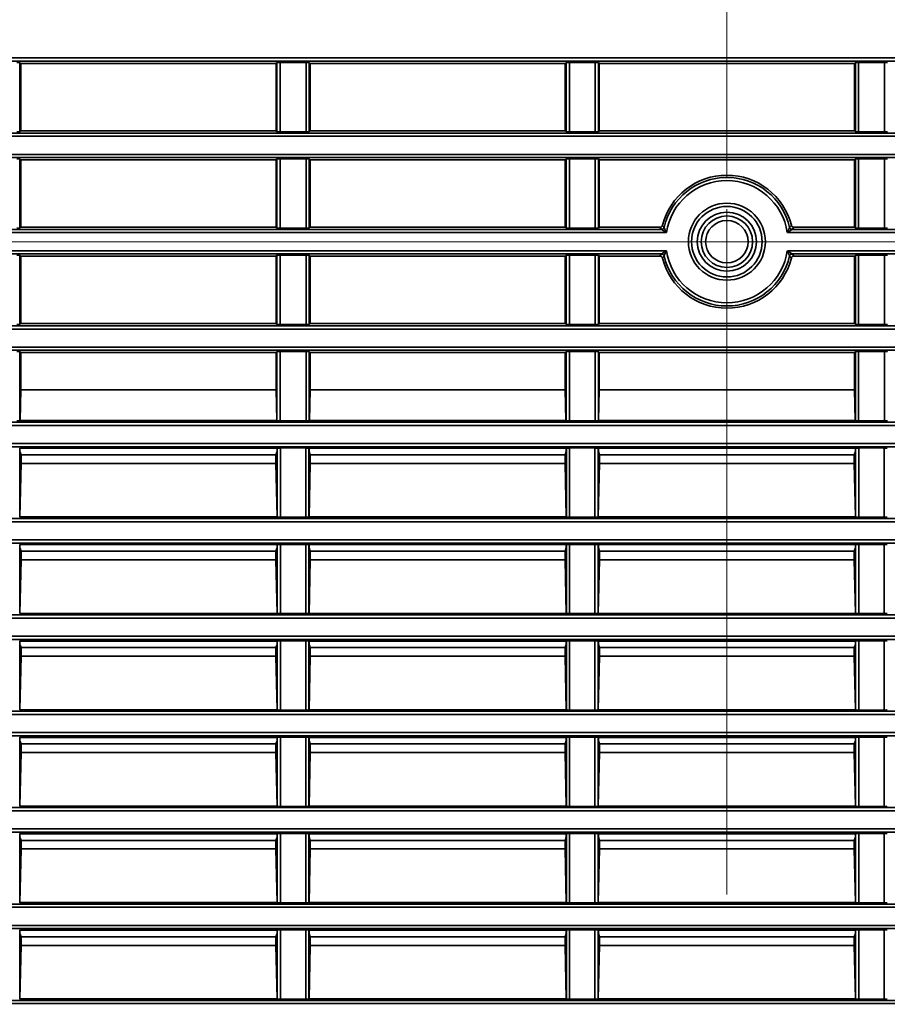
# Model space of a CAD drawing. Header units: millimetres. Extents: x 0 to 1118, y 0 to 864.
# Tile 221 of 250: x 976 to 993, y 482 to 501. Entities that reach past the tile are written whole.
import ezdxf

# ---------------------------------------------------------------- set-up
doc = ezdxf.new("R2010")
doc.units = ezdxf.units.MM
doc.linetypes.add('CENTERX2', pattern=[20.32, 12.7, -2.54, 2.54, -2.54])
doc.styles.add('SLDTEXTSTYLE0', font='TXT', dxfattribs={"width": 0.605})
doc.dimstyles.new('SLDDIMSTYLE3', dxfattribs={"dimtxt": 4.233333, "dimasz": 4.572, "dimexe": 0, "dimexo": 0.0625, "dimgap": 1.058333, "dimtad": 0, "dimtih": 1, "dimtoh": 1, "dimdec": 1, "dimlfac": 4, "dimrnd": 1e-09, "dimzin": 4, "dimdsep": 46, "dimtxsty": 'SLDTEXTSTYLE0', "dimsah": 1, "dimcen": 0.09, "dimadec": 0, "dimazin": 1, "dimtfac": 1, "dimtofl": 0, "dimtmove": 0, "dimatfit": 3, "dimfxl": 1, "dimfrac": 2, "dimtolj": 1, "dimtzin": 12, "dimarcsym": 0})

# ---------------------------------------------------------------- blocks, each defined once
blk = doc.blocks.new('_D_21')
at = {"color": 7, "linetype": 'Continuous', "lineweight": 0}
for p, q in [((934.937, 497.024), (1079.54, 497.024)), ((1077.94, 497.024), (1077.94, 476.868)), ((1085.54, 475.898), (1084.084, 475.898)), ((1084.084, 475.898), (1084.084, 469.401)), ((1093.624, 475.898), (1095.079, 475.898)), ((1095.079, 475.898), (1095.079, 469.401)), ((1084.084, 469.401), (1085.54, 469.401)), ((1095.079, 469.401), (1093.624, 469.401)), ((1077.94, 448.274), (1077.94, 468.431)), ((934.937, 448.274), (1079.54, 448.274))]:
    blk.add_line(p, q, dxfattribs=at)
at = {"color": 7, "linetype": 'Continuous', "lineweight": 18}
for points in [[(1077.94, 497.024), (1077.178, 492.452), (1078.702, 492.452)], [(1077.94, 448.274), (1078.702, 452.846), (1077.178, 452.846)]]:
    blk.add_solid(points, dxfattribs=at)
at = {"color": 7, "linetype": 'Continuous', "lineweight": 18, "char_height": 4.2333, "attachment_point": 1, "style": 'SLDTEXTSTYLE0'}
for s, insert in [('3X', (1059.346, 474.858)), ('195.0', (1068.077, 474.858)), ('7.7', (1085.54, 474.858))]:
    blk.add_mtext(s, dxfattribs=dict(at, insert=insert))
blk = doc.blocks.new('_D_27')
at = {"color": 7, "linetype": 'Continuous', "lineweight": 0}
for p, q in [((969.061, 520.499), (967.606, 520.499)), ((967.606, 520.499), (967.606, 514.002)), ((977.146, 520.499), (978.601, 520.499)), ((978.601, 520.499), (978.601, 514.002)), ((933.337, 498.624), (933.337, 518.851)), ((989.587, 498.624), (989.587, 518.851)), ((933.337, 517.25), (941.899, 517.25)), ((989.587, 517.25), (981.025, 517.25)), ((967.606, 514.002), (969.061, 514.002)), ((978.601, 514.002), (977.146, 514.002))]:
    blk.add_line(p, q, dxfattribs=at)
at = {"color": 7, "linetype": 'Continuous', "lineweight": 18}
for points in [[(933.337, 517.25), (937.909, 516.488), (937.909, 518.012)], [(989.587, 517.25), (985.015, 518.012), (985.015, 516.488)]]:
    blk.add_solid(points, dxfattribs=at)
at = {"color": 7, "linetype": 'Continuous', "lineweight": 18, "char_height": 4.2333, "attachment_point": 1, "style": 'SLDTEXTSTYLE0'}
for s, insert in [('2X', (942.868, 519.459)), ('225.0', (951.599, 519.459)), ('8.9', (969.061, 519.459))]:
    blk.add_mtext(s, dxfattribs=dict(at, insert=insert))
blk = doc.blocks.new('_D_28')
at = {"color": 7, "linetype": 'Continuous', "lineweight": 0}
for p, q in [((1025.311, 520.499), (1023.856, 520.499)), ((1023.856, 520.499), (1023.856, 514.002)), ((1033.396, 520.499), (1034.851, 520.499)), ((1034.851, 520.499), (1034.851, 514.002)), ((989.587, 498.624), (989.587, 518.851)), ((1045.837, 498.624), (1045.837, 518.851)), ((989.587, 517.25), (998.149, 517.25)), ((1045.837, 517.25), (1037.275, 517.25)), ((1023.856, 514.002), (1025.311, 514.002)), ((1034.851, 514.002), (1033.396, 514.002))]:
    blk.add_line(p, q, dxfattribs=at)
at = {"color": 7, "linetype": 'Continuous', "lineweight": 18}
for points in [[(989.587, 517.25), (994.159, 516.488), (994.159, 518.012)], [(1045.837, 517.25), (1041.265, 518.012), (1041.265, 516.488)]]:
    blk.add_solid(points, dxfattribs=at)
at = {"color": 7, "linetype": 'Continuous', "lineweight": 18, "char_height": 4.2333, "attachment_point": 1, "style": 'SLDTEXTSTYLE0'}
for s, insert in [('2X', (999.118, 519.459)), ('225.0', (1007.849, 519.459)), ('8.9', (1025.311, 519.459))]:
    blk.add_mtext(s, dxfattribs=dict(at, insert=insert))
blk = doc.blocks.new('SW_CENTERMARKSYMBOL_13')
at = {"color": 0, "linetype": 'Continuous', "lineweight": 18}
for p, q in [((0, 1.27), (0, 1.886)), ((0, 0), (0, 0.635)), ((-1.27, 0), (-1.886, 0)), ((0, 0), (-0.635, 0)), ((0, 0), (0, -0.635)), ((0, 0), (0.635, 0)), ((1.27, 0), (1.886, 0)), ((0, -1.27), (0, -1.886))]:
    blk.add_line(p, q, dxfattribs=at)

msp = doc.modelspace()

# ---------------------------------------------------------------- linework, layer by layer
at = {"color": 7, "linetype": 'Continuous', "lineweight": 35}
for p, q in [((930.212, 500.598), (1048.962, 500.598)), ((1048.962, 500.536), (930.212, 500.536)), ((975.838, 500.509), (975.854, 500.493)), ((975.838, 500.509), (975.838, 499.164)), ((980.82, 500.493), (975.854, 500.493)), ((975.854, 500.493), (975.854, 499.18)), ((980.82, 500.493), (980.836, 500.509)), ((980.82, 499.18), (980.82, 500.493)), ((980.836, 499.164), (980.836, 500.509)), ((980.898, 500.511), (981.401, 500.511)), ((980.898, 500.511), (980.898, 499.163)), ((981.401, 499.163), (981.401, 500.511)), ((981.463, 500.509), (981.479, 500.493)), ((981.463, 500.509), (981.463, 499.164)), ((986.445, 500.493), (981.479, 500.493)), ((981.479, 500.493), (981.479, 499.18)), ((986.445, 500.493), (986.461, 500.509)), ((986.445, 499.18), (986.445, 500.493)), ((986.461, 499.164), (986.461, 500.509)), ((986.523, 500.511), (987.026, 500.511)), ((986.523, 500.511), (986.523, 499.163)), ((987.026, 499.163), (987.026, 500.511)), ((987.088, 500.509), (987.104, 500.493)), ((987.088, 500.509), (987.088, 499.164)), ((992.07, 500.493), (987.104, 500.493)), ((987.104, 500.493), (987.104, 499.18)), ((992.07, 500.493), (992.086, 500.509)), ((992.07, 499.18), (992.07, 500.493)), ((992.086, 499.164), (992.086, 500.509)), ((992.148, 500.511), (992.651, 500.511)), ((992.148, 500.511), (992.148, 499.163)), ((992.651, 499.163), (992.651, 500.511)), ((975.607, 499.138), (1003.567, 499.138)), ((1003.567, 499.075), (975.607, 499.075)), ((975.854, 499.18), (975.838, 499.164)), ((980.82, 499.18), (975.854, 499.18)), ((980.836, 499.164), (980.82, 499.18)), ((981.401, 499.163), (980.898, 499.163)), ((981.479, 499.18), (981.463, 499.164)), ((986.445, 499.18), (981.479, 499.18)), ((986.461, 499.164), (986.445, 499.18)), ((987.026, 499.163), (986.523, 499.163)), ((987.104, 499.18), (987.088, 499.164)), ((992.07, 499.18), (987.104, 499.18)), ((992.086, 499.164), (992.07, 499.18)), ((992.651, 499.163), (992.148, 499.163)), ((975.607, 498.723), (1003.567, 498.723)), ((1003.567, 498.661), (975.607, 498.661)), ((975.838, 498.634), (975.854, 498.618)), ((975.838, 498.634), (975.838, 497.289)), ((980.82, 498.618), (980.836, 498.634)), ((980.836, 497.289), (980.836, 498.634)), ((980.898, 498.636), (981.401, 498.636)), ((980.898, 498.636), (980.898, 497.288)), ((981.401, 497.288), (981.401, 498.636)), ((981.463, 498.634), (981.479, 498.618)), ((981.463, 498.634), (981.463, 497.289)), ((986.445, 498.618), (986.461, 498.634)), ((986.461, 497.289), (986.461, 498.634)), ((986.523, 498.636), (987.026, 498.636)), ((986.523, 498.636), (986.523, 497.288)), ((987.026, 497.288), (987.026, 498.636)), ((987.088, 498.634), (987.104, 498.618)), ((987.088, 498.634), (987.088, 497.289)), ((992.07, 498.618), (992.086, 498.634)), ((992.086, 497.289), (992.086, 498.634)), ((992.148, 498.636), (992.651, 498.636)), ((992.148, 498.636), (992.148, 497.288)), ((992.651, 497.288), (992.651, 498.636)), ((980.82, 498.618), (975.854, 498.618)), ((975.854, 498.618), (975.854, 497.305)), ((980.82, 497.305), (980.82, 498.618)), ((986.445, 498.618), (981.479, 498.618)), ((981.479, 498.618), (981.479, 497.305)), ((986.445, 497.305), (986.445, 498.618)), ((992.07, 498.618), (987.104, 498.618)), ((987.104, 498.618), (987.104, 497.305)), ((992.07, 497.305), (992.07, 498.618)), ((975.854, 497.305), (975.838, 497.289)), ((980.82, 497.305), (975.854, 497.305)), ((980.836, 497.289), (980.82, 497.305)), ((981.401, 497.288), (980.898, 497.288)), ((981.479, 497.305), (981.463, 497.289)), ((986.445, 497.305), (981.479, 497.305)), ((986.461, 497.289), (986.445, 497.305)), ((987.026, 497.288), (986.523, 497.288)), ((987.104, 497.305), (987.088, 497.289)), ((988.285, 497.305), (987.104, 497.305)), ((988.318, 497.263), (988.285, 497.305)), ((990.889, 497.305), (990.856, 497.263)), ((992.07, 497.305), (990.889, 497.305)), ((992.086, 497.289), (992.07, 497.305)), ((992.651, 497.288), (992.148, 497.288)), ((988.412, 497.2), (934.513, 497.2)), ((934.606, 497.263), (988.318, 497.263)), ((1044.662, 497.2), (990.763, 497.2)), ((990.856, 497.263), (1044.568, 497.263)), ((934.513, 496.848), (988.412, 496.848)), ((988.318, 496.786), (934.606, 496.786)), ((975.838, 496.759), (975.854, 496.743)), ((975.838, 496.759), (975.838, 495.414)), ((980.82, 496.743), (975.854, 496.743)), ((975.854, 496.743), (975.854, 495.43)), ((980.82, 496.743), (980.836, 496.759)), ((980.82, 495.43), (980.82, 496.743)), ((980.836, 495.414), (980.836, 496.759)), ((980.898, 496.761), (981.401, 496.761)), ((980.898, 496.761), (980.898, 495.413)), ((981.401, 495.413), (981.401, 496.761)), ((981.463, 496.759), (981.479, 496.743)), ((981.463, 496.759), (981.463, 495.414)), ((986.445, 496.743), (981.479, 496.743)), ((981.479, 496.743), (981.479, 495.43)), ((986.445, 496.743), (986.461, 496.759)), ((986.445, 495.43), (986.445, 496.743)), ((986.461, 495.414), (986.461, 496.759)), ((986.523, 496.761), (987.026, 496.761)), ((986.523, 496.761), (986.523, 495.413)), ((987.026, 495.413), (987.026, 496.761)), ((987.088, 496.759), (987.104, 496.743)), ((987.088, 496.759), (987.088, 495.414)), ((988.285, 496.743), (987.104, 496.743)), ((987.104, 496.743), (987.104, 495.43)), ((988.285, 496.743), (988.318, 496.786)), ((990.763, 496.848), (1044.662, 496.848)), ((1044.568, 496.786), (990.856, 496.786)), ((990.856, 496.786), (990.889, 496.743)), ((992.07, 496.743), (990.889, 496.743)), ((992.07, 496.743), (992.086, 496.759)), ((992.07, 495.43), (992.07, 496.743)), ((992.086, 495.414), (992.086, 496.759)), ((992.148, 496.761), (992.651, 496.761)), ((992.148, 496.761), (992.148, 495.413)), ((992.651, 495.413), (992.651, 496.761)), ((930.212, 495.388), (1048.962, 495.388)), ((975.854, 495.43), (975.838, 495.414)), ((980.82, 495.43), (975.854, 495.43)), ((980.836, 495.414), (980.82, 495.43)), ((981.401, 495.413), (980.898, 495.413)), ((981.479, 495.43), (981.463, 495.414)), ((986.445, 495.43), (981.479, 495.43)), ((986.461, 495.414), (986.445, 495.43)), ((987.026, 495.413), (986.523, 495.413)), ((987.104, 495.43), (987.088, 495.414)), ((992.07, 495.43), (987.104, 495.43)), ((992.086, 495.414), (992.07, 495.43)), ((992.651, 495.413), (992.148, 495.413)), ((1048.962, 495.325), (930.212, 495.325)), ((945.687, 494.973), (1048.962, 494.973)), ((1048.962, 494.911), (945.687, 494.911)), ((975.838, 494.884), (975.854, 494.868)), ((975.838, 494.884), (975.838, 493.539)), ((975.854, 494.868), (980.82, 494.868)), ((975.854, 494.141), (975.854, 494.868)), ((980.82, 494.868), (980.836, 494.884)), ((980.82, 494.868), (980.82, 494.141)), ((980.836, 493.539), (980.836, 494.884)), ((980.898, 494.886), (981.401, 494.886)), ((980.898, 494.886), (980.898, 493.538)), ((981.401, 493.538), (981.401, 494.886)), ((981.463, 494.884), (981.479, 494.868)), ((981.463, 494.884), (981.463, 493.539)), ((981.479, 494.868), (986.445, 494.868)), ((981.479, 494.141), (981.479, 494.868)), ((986.445, 494.868), (986.461, 494.884)), ((986.445, 494.868), (986.445, 494.141)), ((986.461, 493.539), (986.461, 494.884)), ((986.523, 494.886), (987.026, 494.886)), ((986.523, 494.886), (986.523, 493.538)), ((987.026, 493.538), (987.026, 494.886)), ((987.088, 494.884), (987.104, 494.868)), ((987.088, 494.884), (987.088, 493.539)), ((987.104, 494.868), (992.07, 494.868)), ((987.104, 494.141), (987.104, 494.868)), ((992.07, 494.868), (992.086, 494.884)), ((992.07, 494.868), (992.07, 494.141)), ((992.086, 493.539), (992.086, 494.884)), ((992.148, 494.886), (992.651, 494.886)), ((992.148, 494.886), (992.148, 493.538)), ((992.651, 493.538), (992.651, 494.886)), ((975.854, 494.141), (975.842, 493.543)), ((975.854, 494.141), (980.82, 494.141)), ((980.832, 493.543), (980.82, 494.141)), ((981.479, 494.141), (981.467, 493.543)), ((981.479, 494.141), (986.445, 494.141)), ((986.457, 493.543), (986.445, 494.141)), ((987.104, 494.141), (987.092, 493.543)), ((987.104, 494.141), (992.07, 494.141)), ((992.082, 493.543), (992.07, 494.141)), ((945.687, 493.513), (1048.962, 493.513)), ((975.842, 493.543), (975.838, 493.539)), ((980.832, 493.543), (975.842, 493.543)), ((980.836, 493.539), (980.832, 493.543)), ((981.401, 493.538), (980.898, 493.538)), ((981.467, 493.543), (981.463, 493.539)), ((986.457, 493.543), (981.467, 493.543)), ((986.461, 493.539), (986.457, 493.543)), ((987.026, 493.538), (986.523, 493.538)), ((987.092, 493.543), (987.088, 493.539)), ((992.082, 493.543), (987.092, 493.543)), ((992.086, 493.539), (992.082, 493.543)), ((992.651, 493.538), (992.148, 493.538)), ((1048.962, 493.45), (945.687, 493.45)), ((967.437, 493.098), (1048.962, 493.098)), ((1048.962, 493.036), (967.437, 493.036)), ((975.832, 493.009), (975.837, 493.005)), ((975.832, 493.009), (975.832, 491.664)), ((980.837, 493.005), (975.837, 493.005)), ((975.837, 492.953), (975.837, 493.005)), ((975.837, 492.94), (975.837, 492.953)), ((975.858, 492.877), (975.837, 492.94)), ((980.816, 492.877), (980.837, 492.94)), ((980.837, 493.005), (980.842, 493.009)), ((980.837, 493.005), (980.837, 492.953)), ((980.837, 492.953), (980.837, 492.94)), ((980.842, 491.664), (980.842, 493.009)), ((980.904, 493.011), (981.395, 493.011)), ((980.904, 493.011), (980.904, 491.663)), ((981.395, 491.663), (981.395, 493.011)), ((981.457, 493.009), (981.462, 493.005)), ((981.457, 493.009), (981.457, 491.664)), ((986.462, 493.005), (981.462, 493.005)), ((981.462, 492.953), (981.462, 493.005)), ((981.462, 492.94), (981.462, 492.953)), ((981.483, 492.877), (981.462, 492.94)), ((986.441, 492.877), (986.462, 492.94)), ((986.462, 493.005), (986.467, 493.009)), ((986.462, 493.005), (986.462, 492.953)), ((986.462, 492.953), (986.462, 492.94)), ((986.467, 491.664), (986.467, 493.009)), ((986.529, 493.011), (987.02, 493.011)), ((986.529, 493.011), (986.529, 491.663)), ((987.02, 491.663), (987.02, 493.011)), ((987.082, 493.009), (987.087, 493.005)), ((987.082, 493.009), (987.082, 491.664)), ((992.087, 493.005), (987.087, 493.005)), ((987.087, 492.953), (987.087, 493.005)), ((987.087, 492.94), (987.087, 492.953)), ((987.108, 492.877), (987.087, 492.94)), ((992.066, 492.877), (992.087, 492.94)), ((992.087, 493.005), (992.092, 493.009)), ((992.087, 493.005), (992.087, 492.953)), ((992.087, 492.953), (992.087, 492.94)), ((992.092, 491.664), (992.092, 493.009)), ((992.154, 493.011), (992.645, 493.011)), ((992.154, 493.011), (992.154, 491.663)), ((992.645, 491.663), (992.645, 493.011)), ((975.858, 492.709), (975.836, 491.668)), ((975.858, 492.877), (975.858, 492.709)), ((980.816, 492.877), (975.858, 492.877)), ((980.816, 492.709), (975.858, 492.709)), ((980.816, 492.709), (980.816, 492.877)), ((980.838, 491.668), (980.816, 492.709)), ((981.483, 492.709), (981.461, 491.668)), ((981.483, 492.877), (981.483, 492.709)), ((986.441, 492.877), (981.483, 492.877)), ((986.441, 492.709), (981.483, 492.709)), ((986.441, 492.709), (986.441, 492.877)), ((986.463, 491.668), (986.441, 492.709)), ((987.108, 492.709), (987.086, 491.668)), ((987.108, 492.877), (987.108, 492.709)), ((992.066, 492.877), (987.108, 492.877)), ((992.066, 492.709), (987.108, 492.709)), ((992.066, 492.709), (992.066, 492.877)), ((992.088, 491.668), (992.066, 492.709)), ((967.437, 491.638), (1048.962, 491.638)), ((1048.962, 491.575), (967.437, 491.575)), ((975.836, 491.668), (975.832, 491.664)), ((980.838, 491.668), (975.836, 491.668)), ((980.842, 491.664), (980.838, 491.668)), ((981.395, 491.663), (980.904, 491.663)), ((981.461, 491.668), (981.457, 491.664)), ((986.463, 491.668), (981.461, 491.668)), ((986.467, 491.664), (986.463, 491.668)), ((987.02, 491.663), (986.529, 491.663)), ((987.086, 491.668), (987.082, 491.664)), ((992.088, 491.668), (987.086, 491.668)), ((992.092, 491.664), (992.088, 491.668)), ((992.645, 491.663), (992.154, 491.663)), ((967.249, 491.223), (1048.962, 491.223)), ((1048.962, 491.161), (967.249, 491.161)), ((975.832, 491.134), (975.837, 491.13)), ((975.832, 491.134), (975.832, 489.789)), ((980.837, 491.13), (975.837, 491.13)), ((975.837, 491.078), (975.837, 491.13)), ((975.837, 491.065), (975.837, 491.078)), ((975.858, 491.002), (975.837, 491.065)), ((975.858, 491.002), (975.858, 490.834)), ((980.816, 491.002), (975.858, 491.002)), ((980.816, 491.002), (980.837, 491.065)), ((980.816, 490.834), (980.816, 491.002)), ((980.837, 491.13), (980.842, 491.134)), ((980.837, 491.13), (980.837, 491.078)), ((980.837, 491.078), (980.837, 491.065)), ((980.842, 489.789), (980.842, 491.134)), ((980.904, 491.136), (981.395, 491.136)), ((980.904, 491.136), (980.904, 489.788)), ((981.395, 489.788), (981.395, 491.136)), ((981.457, 491.134), (981.462, 491.13)), ((981.457, 491.134), (981.457, 489.789)), ((986.462, 491.13), (981.462, 491.13)), ((981.462, 491.078), (981.462, 491.13)), ((981.462, 491.065), (981.462, 491.078)), ((981.483, 491.002), (981.462, 491.065)), ((981.483, 491.002), (981.483, 490.834)), ((986.441, 491.002), (981.483, 491.002)), ((986.441, 491.002), (986.462, 491.065)), ((986.441, 490.834), (986.441, 491.002)), ((986.462, 491.13), (986.467, 491.134)), ((986.462, 491.13), (986.462, 491.078)), ((986.462, 491.078), (986.462, 491.065)), ((986.467, 489.789), (986.467, 491.134)), ((986.529, 491.136), (987.02, 491.136)), ((986.529, 491.136), (986.529, 489.788)), ((987.02, 489.788), (987.02, 491.136)), ((987.082, 491.134), (987.087, 491.13)), ((987.082, 491.134), (987.082, 489.789)), ((992.087, 491.13), (987.087, 491.13)), ((987.087, 491.078), (987.087, 491.13)), ((987.087, 491.065), (987.087, 491.078)), ((987.108, 491.002), (987.087, 491.065)), ((987.108, 491.002), (987.108, 490.834)), ((992.066, 491.002), (987.108, 491.002)), ((992.066, 491.002), (992.087, 491.065)), ((992.066, 490.834), (992.066, 491.002)), ((992.087, 491.13), (992.092, 491.134)), ((992.087, 491.13), (992.087, 491.078)), ((992.087, 491.078), (992.087, 491.065)), ((992.092, 489.789), (992.092, 491.134)), ((992.154, 491.136), (992.645, 491.136)), ((992.154, 491.136), (992.154, 489.788)), ((992.645, 489.788), (992.645, 491.136)), ((975.858, 490.834), (975.836, 489.793)), ((980.816, 490.834), (975.858, 490.834)), ((980.838, 489.793), (980.816, 490.834)), ((981.483, 490.834), (981.461, 489.793)), ((986.441, 490.834), (981.483, 490.834)), ((986.463, 489.793), (986.441, 490.834)), ((987.108, 490.834), (987.086, 489.793)), ((992.066, 490.834), (987.108, 490.834)), ((992.088, 489.793), (992.066, 490.834)), ((945.687, 489.763), (1048.962, 489.763)), ((1048.962, 489.7), (945.687, 489.7)), ((975.836, 489.793), (975.832, 489.789)), ((980.838, 489.793), (975.836, 489.793)), ((980.842, 489.789), (980.838, 489.793)), ((981.395, 489.788), (980.904, 489.788)), ((981.461, 489.793), (981.457, 489.789)), ((986.463, 489.793), (981.461, 489.793)), ((986.467, 489.789), (986.463, 489.793)), ((987.02, 489.788), (986.529, 489.788)), ((987.086, 489.793), (987.082, 489.789)), ((992.088, 489.793), (987.086, 489.793)), ((992.092, 489.789), (992.088, 489.793)), ((992.645, 489.788), (992.154, 489.788)), ((930.212, 489.348), (1048.962, 489.348)), ((1048.962, 489.286), (930.212, 489.286)), ((975.832, 489.259), (975.837, 489.255)), ((975.832, 489.259), (975.832, 487.914)), ((980.837, 489.255), (975.837, 489.255)), ((975.837, 489.203), (975.837, 489.255)), ((980.837, 489.255), (980.842, 489.259)), ((980.837, 489.255), (980.837, 489.203)), ((980.842, 487.914), (980.842, 489.259)), ((980.904, 489.261), (981.395, 489.261)), ((980.904, 489.261), (980.904, 487.913)), ((981.395, 487.913), (981.395, 489.261)), ((981.457, 489.259), (981.462, 489.255)), ((981.457, 489.259), (981.457, 487.914)), ((986.462, 489.255), (981.462, 489.255)), ((981.462, 489.203), (981.462, 489.255)), ((986.462, 489.255), (986.467, 489.259)), ((986.462, 489.255), (986.462, 489.203)), ((986.467, 487.914), (986.467, 489.259)), ((986.529, 489.261), (987.02, 489.261)), ((986.529, 489.261), (986.529, 487.913)), ((987.02, 487.913), (987.02, 489.261)), ((987.082, 489.259), (987.087, 489.255)), ((987.082, 489.259), (987.082, 487.914)), ((992.087, 489.255), (987.087, 489.255)), ((987.087, 489.203), (987.087, 489.255)), ((992.087, 489.255), (992.092, 489.259)), ((992.087, 489.255), (992.087, 489.203)), ((992.092, 487.914), (992.092, 489.259)), ((992.154, 489.261), (992.645, 489.261)), ((992.154, 489.261), (992.154, 487.913)), ((992.645, 487.913), (992.645, 489.261)), ((975.837, 489.19), (975.837, 489.203)), ((975.858, 489.127), (975.837, 489.19)), ((975.858, 489.127), (975.858, 488.959)), ((980.816, 489.127), (975.858, 489.127)), ((980.816, 489.127), (980.837, 489.19)), ((980.816, 488.959), (980.816, 489.127)), ((980.837, 489.203), (980.837, 489.19)), ((981.462, 489.19), (981.462, 489.203)), ((981.483, 489.127), (981.462, 489.19)), ((981.483, 489.127), (981.483, 488.959)), ((986.441, 489.127), (981.483, 489.127)), ((986.441, 489.127), (986.462, 489.19)), ((986.441, 488.959), (986.441, 489.127)), ((986.462, 489.203), (986.462, 489.19)), ((987.087, 489.19), (987.087, 489.203)), ((987.108, 489.127), (987.087, 489.19)), ((987.108, 489.127), (987.108, 488.959)), ((992.066, 489.127), (987.108, 489.127)), ((992.066, 489.127), (992.087, 489.19)), ((992.066, 488.959), (992.066, 489.127)), ((992.087, 489.203), (992.087, 489.19)), ((975.858, 488.959), (975.836, 487.918)), ((980.816, 488.959), (975.858, 488.959)), ((980.838, 487.918), (980.816, 488.959)), ((981.483, 488.959), (981.461, 487.918)), ((986.441, 488.959), (981.483, 488.959)), ((986.463, 487.918), (986.441, 488.959)), ((987.108, 488.959), (987.086, 487.918)), ((992.066, 488.959), (987.108, 488.959)), ((992.088, 487.918), (992.066, 488.959)), ((975.836, 487.918), (975.832, 487.914)), ((980.838, 487.918), (975.836, 487.918)), ((980.842, 487.914), (980.838, 487.918)), ((981.395, 487.913), (980.904, 487.913)), ((981.461, 487.918), (981.457, 487.914)), ((986.463, 487.918), (981.461, 487.918)), ((986.467, 487.914), (986.463, 487.918)), ((987.02, 487.913), (986.529, 487.913)), ((987.086, 487.918), (987.082, 487.914)), ((992.088, 487.918), (987.086, 487.918)), ((992.092, 487.914), (992.088, 487.918)), ((992.645, 487.913), (992.154, 487.913)), ((930.212, 487.888), (1048.962, 487.888)), ((1048.962, 487.825), (930.212, 487.825)), ((930.212, 487.473), (1048.962, 487.473)), ((1048.962, 487.411), (930.212, 487.411)), ((975.832, 487.384), (975.837, 487.38)), ((975.832, 487.384), (975.832, 486.039)), ((980.837, 487.38), (975.837, 487.38)), ((975.837, 487.328), (975.837, 487.38)), ((975.837, 487.315), (975.837, 487.328)), ((980.837, 487.38), (980.842, 487.384)), ((980.837, 487.38), (980.837, 487.328)), ((980.837, 487.328), (980.837, 487.315)), ((980.842, 486.039), (980.842, 487.384)), ((980.904, 487.386), (981.395, 487.386)), ((980.904, 487.386), (980.904, 486.038)), ((981.395, 486.038), (981.395, 487.386)), ((981.457, 487.384), (981.462, 487.38)), ((981.457, 487.384), (981.457, 486.039)), ((986.462, 487.38), (981.462, 487.38)), ((981.462, 487.328), (981.462, 487.38)), ((981.462, 487.315), (981.462, 487.328)), ((986.462, 487.38), (986.467, 487.384)), ((986.462, 487.38), (986.462, 487.328)), ((986.462, 487.328), (986.462, 487.315)), ((986.467, 486.039), (986.467, 487.384)), ((986.529, 487.386), (987.02, 487.386)), ((986.529, 487.386), (986.529, 486.038)), ((987.02, 486.038), (987.02, 487.386)), ((987.082, 487.384), (987.087, 487.38)), ((987.082, 487.384), (987.082, 486.039)), ((992.087, 487.38), (987.087, 487.38)), ((987.087, 487.328), (987.087, 487.38)), ((987.087, 487.315), (987.087, 487.328)), ((992.087, 487.38), (992.092, 487.384)), ((992.087, 487.38), (992.087, 487.328)), ((992.087, 487.328), (992.087, 487.315)), ((992.092, 486.039), (992.092, 487.384)), ((992.154, 487.386), (992.645, 487.386)), ((992.154, 487.386), (992.154, 486.038)), ((992.645, 486.038), (992.645, 487.386)), ((975.858, 487.252), (975.837, 487.315)), ((975.858, 487.252), (975.858, 487.084)), ((980.816, 487.252), (975.858, 487.252)), ((980.816, 487.252), (980.837, 487.315)), ((980.816, 487.084), (980.816, 487.252)), ((981.483, 487.252), (981.462, 487.315)), ((981.483, 487.252), (981.483, 487.084)), ((986.441, 487.252), (981.483, 487.252)), ((986.441, 487.252), (986.462, 487.315)), ((986.441, 487.084), (986.441, 487.252)), ((987.108, 487.252), (987.087, 487.315)), ((987.108, 487.252), (987.108, 487.084)), ((992.066, 487.252), (987.108, 487.252)), ((992.066, 487.252), (992.087, 487.315)), ((992.066, 487.084), (992.066, 487.252)), ((975.858, 487.084), (975.836, 486.043)), ((980.816, 487.084), (975.858, 487.084)), ((980.838, 486.043), (980.816, 487.084)), ((981.483, 487.084), (981.461, 486.043)), ((986.441, 487.084), (981.483, 487.084)), ((986.463, 486.043), (986.441, 487.084)), ((987.108, 487.084), (987.086, 486.043)), ((992.066, 487.084), (987.108, 487.084)), ((992.088, 486.043), (992.066, 487.084)), ((930.212, 486.013), (1048.962, 486.013)), ((975.836, 486.043), (975.832, 486.039)), ((980.838, 486.043), (975.836, 486.043)), ((980.842, 486.039), (980.838, 486.043)), ((981.395, 486.038), (980.904, 486.038)), ((981.461, 486.043), (981.457, 486.039)), ((986.463, 486.043), (981.461, 486.043)), ((986.467, 486.039), (986.463, 486.043)), ((987.02, 486.038), (986.529, 486.038)), ((987.086, 486.043), (987.082, 486.039)), ((992.088, 486.043), (987.086, 486.043)), ((992.092, 486.039), (992.088, 486.043)), ((992.645, 486.038), (992.154, 486.038)), ((1048.962, 485.95), (930.212, 485.95)), ((930.212, 485.598), (1048.962, 485.598)), ((1048.962, 485.536), (930.212, 485.536)), ((975.832, 485.509), (975.837, 485.505)), ((975.832, 485.509), (975.832, 484.164)), ((980.837, 485.505), (975.837, 485.505)), ((975.837, 485.453), (975.837, 485.505)), ((975.837, 485.44), (975.837, 485.453)), ((975.858, 485.377), (975.837, 485.44)), ((980.816, 485.377), (980.837, 485.44)), ((980.837, 485.505), (980.842, 485.509)), ((980.837, 485.505), (980.837, 485.453)), ((980.837, 485.453), (980.837, 485.44)), ((980.842, 484.164), (980.842, 485.509)), ((980.904, 485.511), (981.395, 485.511)), ((980.904, 485.511), (980.904, 484.163)), ((981.395, 484.163), (981.395, 485.511)), ((981.457, 485.509), (981.462, 485.505)), ((981.457, 485.509), (981.457, 484.164)), ((986.462, 485.505), (981.462, 485.505)), ((981.462, 485.453), (981.462, 485.505)), ((981.462, 485.44), (981.462, 485.453)), ((981.483, 485.377), (981.462, 485.44)), ((986.441, 485.377), (986.462, 485.44)), ((986.462, 485.505), (986.467, 485.509)), ((986.462, 485.505), (986.462, 485.453)), ((986.462, 485.453), (986.462, 485.44)), ((986.467, 484.164), (986.467, 485.509)), ((986.529, 485.511), (987.02, 485.511)), ((986.529, 485.511), (986.529, 484.163)), ((987.02, 484.163), (987.02, 485.511)), ((987.082, 485.509), (987.087, 485.505)), ((987.082, 485.509), (987.082, 484.164)), ((992.087, 485.505), (987.087, 485.505)), ((987.087, 485.453), (987.087, 485.505)), ((987.087, 485.44), (987.087, 485.453)), ((987.108, 485.377), (987.087, 485.44)), ((992.066, 485.377), (992.087, 485.44)), ((992.087, 485.505), (992.092, 485.509)), ((992.087, 485.505), (992.087, 485.453)), ((992.087, 485.453), (992.087, 485.44)), ((992.092, 484.164), (992.092, 485.509)), ((992.154, 485.511), (992.645, 485.511)), ((992.154, 485.511), (992.154, 484.163)), ((992.645, 484.163), (992.645, 485.511)), ((975.858, 485.377), (975.858, 485.209)), ((980.816, 485.377), (975.858, 485.377)), ((980.816, 485.209), (980.816, 485.377)), ((981.483, 485.377), (981.483, 485.209)), ((986.441, 485.377), (981.483, 485.377)), ((986.441, 485.209), (986.441, 485.377)), ((987.108, 485.377), (987.108, 485.209)), ((992.066, 485.377), (987.108, 485.377)), ((992.066, 485.209), (992.066, 485.377)), ((975.858, 485.209), (975.836, 484.168)), ((980.816, 485.209), (975.858, 485.209)), ((980.838, 484.168), (980.816, 485.209)), ((981.483, 485.209), (981.461, 484.168)), ((986.441, 485.209), (981.483, 485.209)), ((986.463, 484.168), (986.441, 485.209)), ((987.108, 485.209), (987.086, 484.168)), ((992.066, 485.209), (987.108, 485.209)), ((992.088, 484.168), (992.066, 485.209)), ((930.212, 484.138), (1048.962, 484.138)), ((1048.962, 484.075), (930.212, 484.075)), ((975.836, 484.168), (975.832, 484.164)), ((980.838, 484.168), (975.836, 484.168)), ((980.842, 484.164), (980.838, 484.168)), ((981.395, 484.163), (980.904, 484.163)), ((981.461, 484.168), (981.457, 484.164)), ((986.463, 484.168), (981.461, 484.168)), ((986.467, 484.164), (986.463, 484.168)), ((987.02, 484.163), (986.529, 484.163)), ((987.086, 484.168), (987.082, 484.164)), ((992.088, 484.168), (987.086, 484.168)), ((992.092, 484.164), (992.088, 484.168)), ((992.645, 484.163), (992.154, 484.163)), ((930.212, 483.723), (1048.962, 483.723)), ((1048.962, 483.661), (930.212, 483.661)), ((975.832, 483.634), (975.837, 483.63)), ((975.832, 483.634), (975.832, 482.289)), ((980.837, 483.63), (975.837, 483.63)), ((975.837, 483.578), (975.837, 483.63)), ((975.837, 483.565), (975.837, 483.578)), ((975.858, 483.502), (975.837, 483.565)), ((975.858, 483.502), (975.858, 483.334)), ((980.816, 483.502), (975.858, 483.502)), ((980.816, 483.502), (980.837, 483.565)), ((980.816, 483.334), (980.816, 483.502)), ((980.837, 483.63), (980.842, 483.634)), ((980.837, 483.63), (980.837, 483.578)), ((980.837, 483.578), (980.837, 483.565)), ((980.842, 482.289), (980.842, 483.634)), ((980.904, 483.636), (981.395, 483.636)), ((980.904, 483.636), (980.904, 482.288)), ((981.395, 482.288), (981.395, 483.636)), ((981.457, 483.634), (981.462, 483.63)), ((981.457, 483.634), (981.457, 482.289)), ((986.462, 483.63), (981.462, 483.63)), ((981.462, 483.578), (981.462, 483.63)), ((981.462, 483.565), (981.462, 483.578)), ((981.483, 483.502), (981.462, 483.565)), ((981.483, 483.502), (981.483, 483.334)), ((986.441, 483.502), (981.483, 483.502)), ((986.441, 483.502), (986.462, 483.565)), ((986.441, 483.334), (986.441, 483.502)), ((986.462, 483.63), (986.467, 483.634)), ((986.462, 483.63), (986.462, 483.578)), ((986.462, 483.578), (986.462, 483.565)), ((986.467, 482.289), (986.467, 483.634)), ((986.529, 483.636), (987.02, 483.636)), ((986.529, 483.636), (986.529, 482.288)), ((987.02, 482.288), (987.02, 483.636)), ((987.082, 483.634), (987.087, 483.63)), ((987.082, 483.634), (987.082, 482.289)), ((992.087, 483.63), (987.087, 483.63)), ((987.087, 483.578), (987.087, 483.63)), ((987.087, 483.565), (987.087, 483.578)), ((987.108, 483.502), (987.087, 483.565)), ((987.108, 483.502), (987.108, 483.334)), ((992.066, 483.502), (987.108, 483.502)), ((992.066, 483.502), (992.087, 483.565)), ((992.066, 483.334), (992.066, 483.502)), ((992.087, 483.63), (992.092, 483.634)), ((992.087, 483.63), (992.087, 483.578)), ((992.087, 483.578), (992.087, 483.565)), ((992.092, 482.289), (992.092, 483.634)), ((992.154, 483.636), (992.645, 483.636)), ((992.154, 483.636), (992.154, 482.288)), ((992.645, 482.288), (992.645, 483.636)), ((975.858, 483.334), (975.836, 482.293)), ((980.816, 483.334), (975.858, 483.334)), ((980.838, 482.293), (980.816, 483.334)), ((981.483, 483.334), (981.461, 482.293)), ((986.441, 483.334), (981.483, 483.334)), ((986.463, 482.293), (986.441, 483.334)), ((987.108, 483.334), (987.086, 482.293)), ((992.066, 483.334), (987.108, 483.334)), ((992.088, 482.293), (992.066, 483.334)), ((930.212, 482.263), (1048.962, 482.263)), ((1048.962, 482.2), (930.212, 482.2)), ((975.836, 482.293), (975.832, 482.289)), ((980.838, 482.293), (975.836, 482.293)), ((980.842, 482.289), (980.838, 482.293)), ((981.395, 482.288), (980.904, 482.288)), ((981.461, 482.293), (981.457, 482.289)), ((986.463, 482.293), (981.461, 482.293)), ((986.467, 482.289), (986.463, 482.293)), ((987.02, 482.288), (986.529, 482.288)), ((987.086, 482.293), (987.082, 482.289)), ((992.088, 482.293), (987.086, 482.293)), ((992.092, 482.289), (992.088, 482.293)), ((992.645, 482.288), (992.154, 482.288))]:
    msp.add_line(p, q, dxfattribs=at)
at = {"color": 7, "linetype": 'CENTERX2', "lineweight": 18}
msp.add_line((989.587, 497.024), (989.587, 448.274), dxfattribs=at)
at = {"color": 7, "linetype": 'Continuous', "lineweight": 35}
for radius in [0.749, 0.686, 0.575, 0.5, 0.413]:
    msp.add_circle((989.587, 497.024), radius, dxfattribs=at)
for centre, radius, start, end in [((989.587, 497.024), 1.294, 14.2672, 165.7328), ((989.587, 497.024), 1.251, 12.8142, 167.1858), ((989.587, 497.024), 1.189, 8.5194, 171.4806), ((988.318, 497.313), 0.05, 270.0155, 347.1702), ((990.856, 497.313), 0.05, 192.8298, 269.9845), ((988.318, 496.736), 0.05, 12.8298, 89.9845), ((989.587, 497.024), 1.251, 192.8142, 347.1858), ((989.587, 497.024), 1.189, 188.5194, 351.4806), ((990.856, 496.736), 0.05, 90.0155, 167.1702), ((989.587, 497.024), 1.294, 194.2672, 345.7328)]:
    msp.add_arc(centre, radius, start, end, dxfattribs=at)
for centre, start_param, end_param in [((975.776, 500.509), 0.017453, 1.570796), ((980.898, 500.509), 1.570796, 3.124139), ((981.401, 500.509), 0.017453, 1.570796), ((986.523, 500.509), 1.570796, 3.124139), ((987.026, 500.509), 0.017453, 1.570796), ((992.148, 500.509), 1.570796, 3.124139), ((992.651, 500.509), 0.017453, 1.570796), ((975.776, 499.164), 4.712389, 6.265732), ((980.898, 499.164), 3.159046, 4.712389), ((981.401, 499.164), 4.712389, 6.265732), ((986.523, 499.164), 3.159046, 4.712389), ((987.026, 499.164), 4.712389, 6.265732), ((992.148, 499.164), 3.159046, 4.712389), ((992.651, 499.164), 4.712389, 6.265732), ((975.776, 498.634), 0.017453, 1.570796), ((980.898, 498.634), 1.570796, 3.124139), ((981.401, 498.634), 0.017453, 1.570796), ((986.523, 498.634), 1.570796, 3.124139), ((987.026, 498.634), 0.017453, 1.570796), ((992.148, 498.634), 1.570796, 3.124139), ((992.651, 498.634), 0.017453, 1.570796), ((975.776, 497.289), 4.712389, 6.265732), ((980.898, 497.289), 3.159046, 4.712389), ((981.401, 497.289), 4.712389, 6.265732), ((986.523, 497.289), 3.159046, 4.712389), ((987.026, 497.289), 4.712389, 6.265732), ((992.148, 497.289), 3.159046, 4.712389), ((992.651, 497.289), 4.712389, 6.265732), ((975.776, 496.759), 0.017453, 1.570796), ((980.898, 496.759), 1.570796, 3.124139), ((981.401, 496.759), 0.017453, 1.570796), ((986.523, 496.759), 1.570796, 3.124139), ((987.026, 496.759), 0.017453, 1.570796), ((992.148, 496.759), 1.570796, 3.124139), ((992.651, 496.759), 0.017453, 1.570796), ((975.776, 495.414), 4.712389, 6.265732), ((980.898, 495.414), 3.159046, 4.712389), ((981.401, 495.414), 4.712389, 6.265732), ((986.523, 495.414), 3.159046, 4.712389), ((987.026, 495.414), 4.712389, 6.265732), ((992.148, 495.414), 3.159046, 4.712389), ((992.651, 495.414), 4.712389, 6.265732), ((975.776, 494.884), 0.017453, 1.570796), ((980.898, 494.884), 1.570796, 3.124139), ((981.401, 494.884), 0.017453, 1.570796), ((986.523, 494.884), 1.570796, 3.124139), ((987.026, 494.884), 0.017453, 1.570796), ((992.148, 494.884), 1.570796, 3.124139), ((992.651, 494.884), 0.017453, 1.570796), ((975.776, 493.539), 4.712389, 6.265732), ((980.898, 493.539), 3.159046, 4.712389), ((981.401, 493.539), 4.712389, 6.265732), ((986.523, 493.539), 3.159046, 4.712389), ((987.026, 493.539), 4.712389, 6.265732), ((992.148, 493.539), 3.159046, 4.712389), ((992.651, 493.539), 4.712389, 6.265732), ((980.904, 493.009), 1.570796, 3.124139), ((981.395, 493.009), 0.017453, 1.570796), ((986.529, 493.009), 1.570796, 3.124139), ((987.02, 493.009), 0.017453, 1.570796), ((992.154, 493.009), 1.570796, 3.124139), ((992.645, 493.009), 0.017453, 1.570796), ((980.904, 491.664), 3.159046, 4.712389), ((981.395, 491.664), 4.712389, 6.265732), ((986.529, 491.664), 3.159046, 4.712389), ((987.02, 491.664), 4.712389, 6.265732), ((992.154, 491.664), 3.159046, 4.712389), ((992.645, 491.664), 4.712389, 6.265732), ((980.904, 491.134), 1.570796, 3.124139), ((981.395, 491.134), 0.017453, 1.570796), ((986.529, 491.134), 1.570796, 3.124139), ((987.02, 491.134), 0.017453, 1.570796), ((992.154, 491.134), 1.570796, 3.124139), ((992.645, 491.134), 0.017453, 1.570796), ((980.904, 489.789), 3.159046, 4.712389), ((981.395, 489.789), 4.712389, 6.265732), ((986.529, 489.789), 3.159046, 4.712389), ((987.02, 489.789), 4.712389, 6.265732), ((992.154, 489.789), 3.159046, 4.712389), ((992.645, 489.789), 4.712389, 6.265732), ((980.904, 489.259), 1.570796, 3.124139), ((981.395, 489.259), 0.017453, 1.570796), ((986.529, 489.259), 1.570796, 3.124139), ((987.02, 489.259), 0.017453, 1.570796), ((992.154, 489.259), 1.570796, 3.124139), ((992.645, 489.259), 0.017453, 1.570796), ((980.904, 487.914), 3.159046, 4.712389), ((981.395, 487.914), 4.712389, 6.265732), ((986.529, 487.914), 3.159046, 4.712389), ((987.02, 487.914), 4.712389, 6.265732), ((992.154, 487.914), 3.159046, 4.712389), ((992.645, 487.914), 4.712389, 6.265732), ((980.904, 487.384), 1.570796, 3.124139), ((981.395, 487.384), 0.017453, 1.570796), ((986.529, 487.384), 1.570796, 3.124139), ((987.02, 487.384), 0.017453, 1.570796), ((992.154, 487.384), 1.570796, 3.124139), ((992.645, 487.384), 0.017453, 1.570796), ((980.904, 486.039), 3.159046, 4.712389), ((981.395, 486.039), 4.712389, 6.265732), ((986.529, 486.039), 3.159046, 4.712389), ((987.02, 486.039), 4.712389, 6.265732), ((992.154, 486.039), 3.159046, 4.712389), ((992.645, 486.039), 4.712389, 6.265732), ((980.904, 485.509), 1.570796, 3.124139), ((981.395, 485.509), 0.017453, 1.570796), ((986.529, 485.509), 1.570796, 3.124139), ((987.02, 485.509), 0.017453, 1.570796), ((992.154, 485.509), 1.570796, 3.124139), ((992.645, 485.509), 0.017453, 1.570796), ((980.904, 484.164), 3.159046, 4.712389), ((981.395, 484.164), 4.712389, 6.265732), ((986.529, 484.164), 3.159046, 4.712389), ((987.02, 484.164), 4.712389, 6.265732), ((992.154, 484.164), 3.159046, 4.712389), ((992.645, 484.164), 4.712389, 6.265732), ((980.904, 483.634), 1.570796, 3.124139), ((981.395, 483.634), 0.017453, 1.570796), ((986.529, 483.634), 1.570796, 3.124139), ((987.02, 483.634), 0.017453, 1.570796), ((992.154, 483.634), 1.570796, 3.124139), ((992.645, 483.634), 0.017453, 1.570796), ((980.904, 482.289), 3.159046, 4.712389), ((981.395, 482.289), 4.712389, 6.265732), ((986.529, 482.289), 3.159046, 4.712389), ((987.02, 482.289), 4.712389, 6.265732), ((992.154, 482.289), 3.159046, 4.712389), ((992.645, 482.289), 4.712389, 6.265732)]:
    msp.add_ellipse(centre, major_axis=(0.0625, 0), ratio=0.017455, start_param=start_param, end_param=end_param, dxfattribs=at)
for points, knots in [([(988.285, 497.305), (988.29, 497.306), (988.302, 497.307), (988.317, 497.316), (988.328, 497.328), (988.332, 497.338), (988.333, 497.343)], [0, 0, 0, 0, 0.255199, 0.510399, 0.765573, 1, 1, 1, 1]), ([(988.333, 497.343), (988.334, 497.342), (988.336, 497.34), (988.346, 497.328), (988.356, 497.315), (988.366, 497.304), (988.367, 497.302)], [0, 0, 0, 0, 0.040997, 0.204987, 0.860947, 1, 1, 1, 1]), ([(988.367, 497.302), (988.367, 497.302), (988.367, 497.301), (988.368, 497.299), (988.371, 497.293), (988.377, 497.279), (988.385, 497.259), (988.397, 497.233), (988.405, 497.214), (988.411, 497.201), (988.412, 497.2)], [0, 0, 0, 0, 0.019429, 0.119491, 0.169966, 0.33372, 0.558851, 0.677821, 0.992188, 1, 1, 1, 1]), ([(990.763, 497.2), (990.763, 497.201), (990.769, 497.214), (990.777, 497.233), (990.789, 497.259), (990.797, 497.279), (990.803, 497.293), (990.806, 497.299), (990.807, 497.301), (990.807, 497.302), (990.807, 497.302)], [0, 0, 0, 0, 0.007812, 0.322179, 0.441149, 0.66628, 0.830034, 0.880509, 0.980571, 1, 1, 1, 1]), ([(990.807, 497.302), (990.807, 497.302), (990.81, 497.305), (990.82, 497.317), (990.83, 497.33), (990.839, 497.341), (990.841, 497.343)], [0, 0, 0, 0, 0.040997, 0.204987, 0.860947, 1, 1, 1, 1]), ([(990.841, 497.343), (990.843, 497.338), (990.847, 497.327), (990.859, 497.315), (990.873, 497.307), (990.884, 497.306), (990.889, 497.305)], [0, 0, 0, 0, 0.255199, 0.510399, 0.765573, 1, 1, 1, 1]), ([(988.412, 497.2), (988.411, 497.2), (988.399, 497.209), (988.382, 497.22), (988.357, 497.236), (988.339, 497.248), (988.327, 497.257), (988.321, 497.261), (988.319, 497.263), (988.318, 497.263), (988.318, 497.263)], [0, 0, 0, 0, 0.007743, 0.321108, 0.440438, 0.66679, 0.830979, 0.883394, 0.980739, 1, 1, 1, 1]), ([(990.856, 497.263), (990.856, 497.263), (990.855, 497.263), (990.853, 497.261), (990.847, 497.257), (990.835, 497.248), (990.817, 497.236), (990.792, 497.22), (990.775, 497.209), (990.763, 497.2), (990.763, 497.2)], [0, 0, 0, 0, 0.019261, 0.116606, 0.169021, 0.33321, 0.559562, 0.678892, 0.992257, 1, 1, 1, 1]), ([(988.333, 496.705), (988.331, 496.711), (988.328, 496.721), (988.315, 496.734), (988.301, 496.742), (988.29, 496.743), (988.285, 496.743)], [0, 0, 0, 0, 0.255199, 0.510399, 0.765573, 1, 1, 1, 1]), ([(988.318, 496.786), (988.318, 496.786), (988.319, 496.786), (988.321, 496.787), (988.327, 496.791), (988.339, 496.8), (988.357, 496.812), (988.382, 496.829), (988.399, 496.84), (988.411, 496.848), (988.412, 496.848)], [0, 0, 0, 0, 0.019261, 0.116606, 0.169021, 0.33321, 0.559562, 0.678892, 0.992257, 1, 1, 1, 1]), ([(988.367, 496.747), (988.367, 496.746), (988.364, 496.743), (988.355, 496.731), (988.344, 496.718), (988.335, 496.707), (988.333, 496.705)], [0, 0, 0, 0, 0.040997, 0.204987, 0.860947, 1, 1, 1, 1]), ([(988.412, 496.848), (988.411, 496.848), (988.405, 496.834), (988.397, 496.816), (988.385, 496.789), (988.377, 496.77), (988.371, 496.756), (988.368, 496.749), (988.367, 496.747), (988.367, 496.747), (988.367, 496.747)], [0, 0, 0, 0, 0.007812, 0.322179, 0.441149, 0.66628, 0.830034, 0.880509, 0.980571, 1, 1, 1, 1]), ([(990.807, 496.747), (990.807, 496.747), (990.807, 496.747), (990.806, 496.749), (990.803, 496.756), (990.797, 496.77), (990.789, 496.789), (990.777, 496.816), (990.769, 496.834), (990.763, 496.848), (990.763, 496.848)], [0, 0, 0, 0, 0.019429, 0.119491, 0.169966, 0.33372, 0.558851, 0.677821, 0.992188, 1, 1, 1, 1]), ([(990.763, 496.848), (990.763, 496.848), (990.775, 496.84), (990.792, 496.829), (990.817, 496.812), (990.835, 496.8), (990.847, 496.791), (990.853, 496.787), (990.855, 496.786), (990.856, 496.786), (990.856, 496.786)], [0, 0, 0, 0, 0.007743, 0.321108, 0.440438, 0.66679, 0.830979, 0.883394, 0.980739, 1, 1, 1, 1]), ([(990.841, 496.705), (990.84, 496.706), (990.838, 496.709), (990.828, 496.721), (990.818, 496.734), (990.809, 496.745), (990.807, 496.747)], [0, 0, 0, 0, 0.040997, 0.204987, 0.860947, 1, 1, 1, 1]), ([(990.889, 496.743), (990.884, 496.743), (990.872, 496.741), (990.857, 496.733), (990.846, 496.72), (990.843, 496.71), (990.841, 496.705)], [0, 0, 0, 0, 0.255199, 0.510399, 0.765573, 1, 1, 1, 1])]:
    msp.add_open_spline(points, degree=3, knots=knots, dxfattribs=at)

# ---------------------------------------------------------------- block references
at = {"color": 7, "linetype": 'Continuous', "lineweight": 0}
msp.add_blockref('SW_CENTERMARKSYMBOL_13', (989.587, 497.024), dxfattribs=at)

# ---------------------------------------------------------------- dimensions: what is measured, and where the dimension line sits
at = {"color": 7, "linetype": 'Continuous', "lineweight": 18}
for base, p1, p2, picture, middle in [((989.587, 517.25), (933.337, 497.024), (989.587, 497.024), '_D_27', (961.462, 517.25)), ((1045.837, 517.25), (989.587, 497.024), (1045.837, 497.024), '_D_28', (1017.712, 517.25))]:
    dim = msp.add_linear_dim(base=base, p1=p1, p2=p2, text='2X <>', dimstyle='SLDDIMSTYLE3', dxfattribs=at)
    dim.commit()
    dim.dimension.update_dxf_attribs({"geometry": picture, "text_midpoint": middle, "dimtype": 160})
dim = msp.add_linear_dim(base=(1077.94, 448.274), p1=(933.337, 497.024), p2=(933.337, 448.274), angle=90, text='3X <>', dimstyle='SLDDIMSTYLE3', dxfattribs=at)
dim.commit()
dim.dimension.update_dxf_attribs({"geometry": '_D_21', "text_midpoint": (1077.94, 472.649), "dimtype": 160})

doc.saveas('drawing.dxf')
